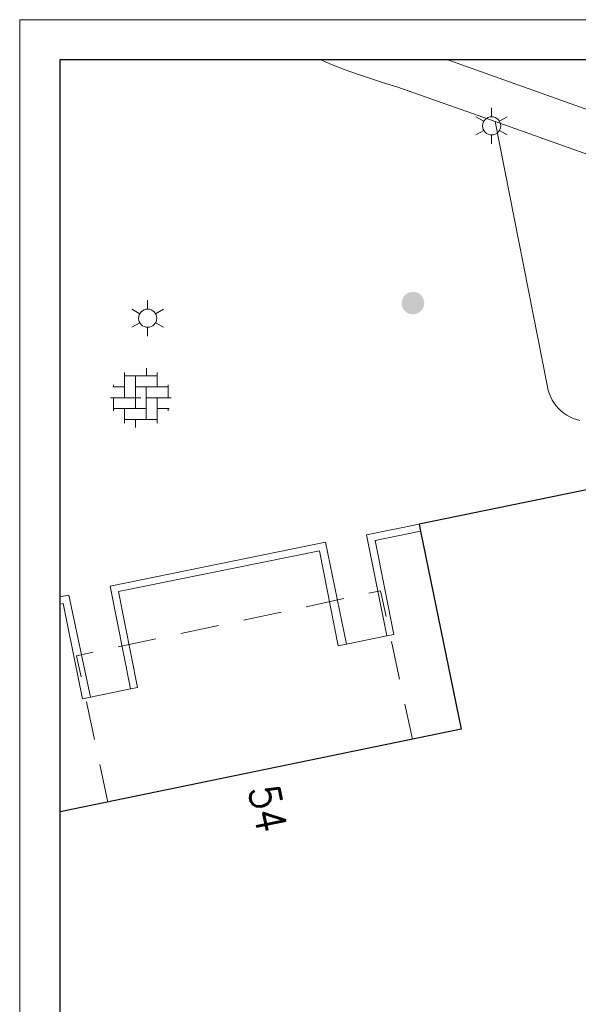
# Model space of a CAD drawing. Header units: metres. Extents: x 118656 to 118796, y 483654 to 483738.
# Tile 2 of 15: x 118656 to 118684, y 483689 to 483738. Entities that reach past the tile are written whole.
import ezdxf
from ezdxf.enums import TextEntityAlignment as Align

# ---------------------------------------------------------------- set-up
doc = ezdxf.new("R2010")
doc.units = ezdxf.units.M
doc.header["$MEASUREMENT"] = 0
doc.linetypes.add('DGN Style 2', pattern=[3.180526, 1.908315, -1.27221])
for name, color, linetype, lineweight in [('Baakschild', 7, 'Continuous', 0), ('Barrier', 7, 'Continuous', 0), ('Kader', 7, 'Continuous', 0), ('Level 17', 7, 'Continuous', 0), ('Level 19', 7, 'Continuous', 0), ('Level 50', 7, 'Continuous', 0), ('Oml_ voetganger', 7, 'Continuous', 0), ('Werkterrein', 7, 'Continuous', 0)]:
    doc.layers.add(name, color=color, linetype=linetype, lineweight=lineweight)
doc.styles.add('Style-STANDARD', font='STANDARD.shx')

# ---------------------------------------------------------------- blocks, each defined once
blk = doc.blocks.new('OVERH')
at = {"layer": 'Barrier', "color": 7, "linetype": 'Continuous', "lineweight": 0}
for p, q in [((0.272, 1.082), (0.272, 1.475)), ((-0.811, 0), (-0.811, 1.262)), ((-0.811, 1.082), (0.812, 1.082)), ((-0.27, -0.541), (-0.27, 1.082)), ((0.812, 0.541), (0.812, 1.261)), ((-1.399, 0.541), (-0.811, 0.541)), ((-1.352, 0.541), (-1.352, 0.649)), ((-0.27, 0.541), (1.354, 0.541)), ((0.271, -1.082), (0.271, 0.541)), ((1.354, 0), (1.354, 0.647)), ((-1.5, 0), (0, 0)), ((-1.352, -0.649), (-1.352, 0)), ((0.271, 0), (1.5, 0)), ((0.812, -1.261), (0.812, 0)), ((-1.352, -0.541), (0.271, -0.541)), ((-0.811, -1.262), (-0.811, -0.541)), ((0.812, -0.541), (1.399, -0.541)), ((1.354, -0.647), (1.354, -0.541)), ((-0.811, -1.082), (0.812, -1.082)), ((-0.269, -1.476), (-0.269, -1.082))]:
    blk.add_line(p, q, dxfattribs=at)
blk = doc.blocks.new('BOOM')
at = {"layer": 'Oml_ voetganger', "linetype": 'Continuous', "lineweight": 0}
h = blk.add_hatch(color=7, dxfattribs=at)
edge = h.paths.add_edge_path()
edge.add_arc((0, 0), 0.56, 0, 360)
blk = doc.blocks.new('LANTPL')
at = {"layer": 'Level 50', "color": 7, "linetype": 'Continuous', "lineweight": 13}
for p, q in [((0, 0.45), (0, 0.9)), ((-0.39, 0.225), (-0.78, 0.45)), ((0.779, 0.45), (0.389, 0.225)), ((-0.39, -0.225), (-0.78, -0.45)), ((0, -0.9), (0, -0.45)), ((0.779, -0.45), (0.389, -0.225))]:
    blk.add_line(p, q, dxfattribs=at)
blk.add_circle((0, 0), 0.45, dxfattribs=at)
blk = doc.blocks.new('A2')
at = {"layer": 'Kader', "color": 7, "linetype": 'Continuous', "lineweight": 0, "flags": 128}
blk.add_lwpolyline([(-0.297, -0.21), (0.297, -0.21), (0.297, 0.21), (-0.297, 0.21), (-0.297, -0.21)], close=True, dxfattribs=at)
at = {"layer": 'Kader', "color": 7, "linetype": 'Continuous', "lineweight": 30, "flags": 128}
blk.add_lwpolyline([(-0.287, -0.2), (0.287, -0.2), (0.287, 0.2), (-0.287, 0.2), (-0.287, -0.2)], close=True, dxfattribs=at)
blk = doc.blocks.new('*U33')
at = {"layer": 'Kader', "color": 7, "linetype": 'Continuous', "lineweight": 0, "xscale": 200, "yscale": 200, "zscale": 200}
blk.add_blockref('A2', (0, 0), dxfattribs=at)

msp = doc.modelspace()

# ---------------------------------------------------------------- linework, layer by layer
at = {"layer": 'Kader', "color": 7, "linetype": 'Continuous', "lineweight": 30}
msp.add_line((118676.222, 483712.479), (118676.294, 483712.126), dxfattribs=at)
at = {"layer": 'Kader', "color": 7, "linetype": 'Continuous', "lineweight": 30, "flags": 128}
for points in [[(118700.879, 483695.899), (118711.428, 483698.068), (118709.263, 483708.617), (118699.078, 483706.531), (118698.038, 483711.626), (118687.846, 483709.546), (118686.805, 483714.641), (118676.222, 483712.479)], [(118676.294, 483712.126), (118678.312, 483702.29), (118658.395, 483698.1891)]]:
    msp.add_lwpolyline(points, dxfattribs=at)
at = {"layer": 'Level 17', "color": 7, "linetype": 'Continuous', "lineweight": 0, "flags": 128}
for points in [[(118671.338, 483735.52), (118671.868, 483735.3), (118672.509, 483735.05), (118673.156, 483734.814), (118673.807, 483734.593), (118674.463, 483734.386), (118675.124, 483734.193), (118679.996, 483732.459)], [(118691.182, 483730.701), (118677.6437, 483735.52)], [(118679.996, 483732.459), (118689.478, 483729.084)]]:
    msp.add_lwpolyline(points, dxfattribs=at)
at = {"layer": 'Level 19', "color": 7, "linetype": 'Continuous', "lineweight": 0}
for p, q in [((118674.615, 483706.927), (118672.611, 483706.511)), ((118661.894, 483704.295), (118659.902, 483703.884))]:
    msp.add_line(p, q, dxfattribs=at)
at = {"layer": 'Level 19', "color": 7, "linetype": 'Continuous', "lineweight": 0, "flags": 128}
for points in [[(118679.996, 483732.459), (118682.6, 483719.285), (118682.637, 483719.114), (118682.688, 483718.947), (118682.754, 483718.785), (118682.833, 483718.63), (118682.925, 483718.481), (118683.029, 483718.341), (118683.145, 483718.21), (118683.271, 483718.09), (118683.408, 483717.981), (118683.553, 483717.883), (118683.705, 483717.799), (118683.865, 483717.727), (118684.03, 483717.67), (118684.199, 483717.627)], [(118676.222, 483712.479), (118673.614, 483711.94), (118674.615, 483706.927)], [(118676.294, 483712.126), (118674.037, 483711.66), (118674.968, 483706.998), (118674.615, 483706.927)], [(118672.611, 483706.511), (118671.569, 483711.58), (118660.883, 483709.402), (118661.894, 483704.295)], [(118672.611, 483706.511), (118672.21, 483706.428), (118671.285, 483711.152), (118661.3, 483709.13), (118662.25, 483704.37), (118661.894, 483704.295)], [(118659.902, 483703.884), (118658.833, 483708.95), (118658.395, 483708.865)], [(118659.902, 483703.884), (118659.504, 483703.803), (118658.545, 483708.536), (118658.395, 483708.5061)]]:
    msp.add_lwpolyline(points, dxfattribs=at)
at = {"layer": 'Werkterrein', "color": 7, "linetype": 'DGN Style 2', "lineweight": 0, "flags": 128}
msp.add_lwpolyline([(118660.767, 483698.677), (118660.301, 483700.857), (118659.215, 483705.942), (118674.311, 483709.167), (118675.773, 483702.322), (118675.887, 483701.791)], dxfattribs=at)

# ---------------------------------------------------------------- block references
at = {"layer": 'Barrier', "color": 7, "linetype": 'Continuous', "lineweight": 0}
msp.add_blockref('OVERH', (118662.409, 483718.749), dxfattribs=at)
at = {"layer": 'Kader', "color": 7, "linetype": 'Continuous', "lineweight": 0}
msp.add_blockref('*U33', (118715.794, 483695.52), dxfattribs=at)
at = {"layer": 'Level 50', "color": 7, "linetype": 'Continuous', "lineweight": 13}
for p in [(118679.822, 483732.249), (118662.747, 483722.699)]:
    msp.add_blockref('LANTPL', p, dxfattribs=at)
at = {"layer": 'Oml_ voetganger', "color": 7, "linetype": 'Continuous', "lineweight": 0}
msp.add_blockref('BOOM', (118675.917, 483723.451), dxfattribs=at)

# ---------------------------------------------------------------- texts
at = {"layer": 'Baakschild', "color": 7, "linetype": 'Continuous', "lineweight": 0, "style": 'Style-STANDARD'}
msp.add_text('54', height=1.5, rotation=281.62, dxfattribs=at).set_placement((118668.4776, 483699.4991), align=Align.MIDDLE_LEFT)

doc.saveas('drawing.dxf')
